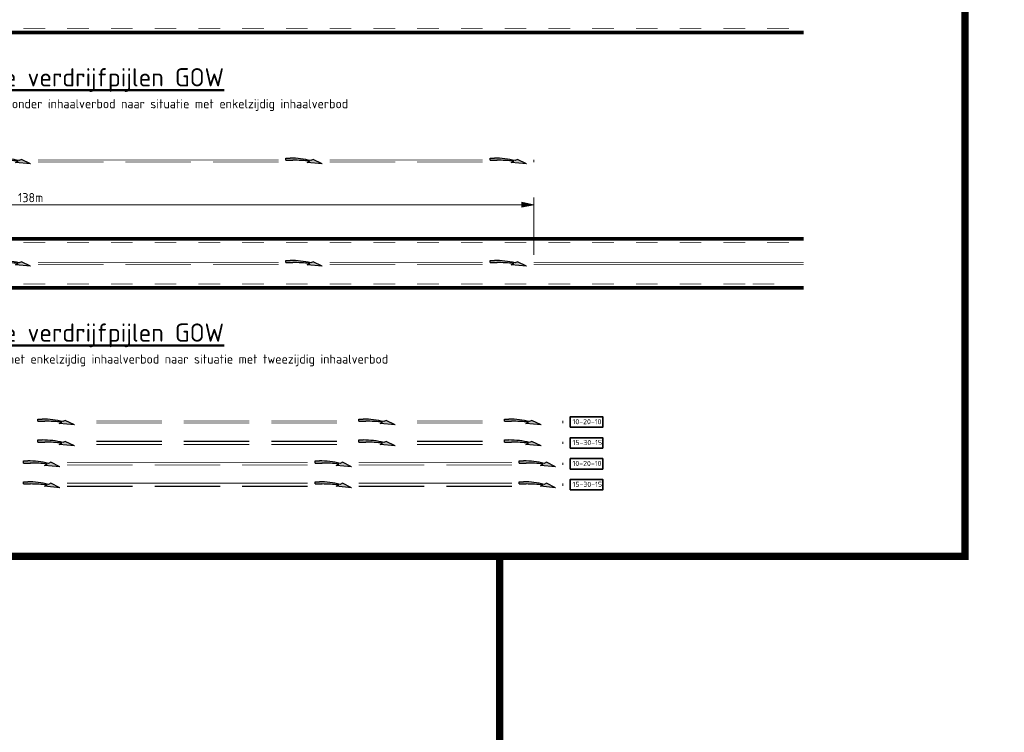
# Model space of a CAD drawing. Header units: metres. Extents: x -699 to 2316, y -1199 to 781.
# Tile 20 of 256: x 15 to 150, y -522 to -425. Entities that reach past the tile are written whole.
import ezdxf

# ---------------------------------------------------------------- set-up
doc = ezdxf.new("R2010")
doc.units = ezdxf.units.M
doc.header["$PDMODE"] = 1
for name, pattern in [('VW-1-1_STREEP', [2, 1, -1]), ('VW-3-3_STREEP', [6, 3, -3]), ('VW-9-3_STREEP', [12, 9, -3])]:
    doc.linetypes.add(name, pattern=pattern)
for name, color, linetype, lineweight in [('N-WA-VW-MARKERING_DYNAMISCH-G', 7, 'Continuous', 35), ('N-WA-VW-MARKERING_PIJL-S', 7, 'Continuous', 25), ('N-WE-VH-KANTVERHARDING-G', 210, 'Continuous', 35), ('N-WE-VW-MARKERING_LANGS_STREEP_33-G', 7, 'VW-3-3_STREEP', 13), ('N-WE-VW-MARKERING_LANGS_STREEP_93-G', 7, 'VW-9-3_STREEP', 13), ('N-WE-VW-MARKERING_LANGS_STREEP_DOORGETROKKEN_010-G', 7, 'Continuous', 13), ('N-WE-VW-MARKERING_LANGS_STREEP_DOORGETROKKEN_015-G', 7, 'Continuous', 13), ('X-XX-AL-M', 7, 'Continuous', 18), ('X-XX-AL-T25', 7, 'Continuous', 25), ('X-XX-AL-T35', 50, 'Continuous', 35), ('X-XX-AL-T50', 130, 'Continuous', 50)]:
    doc.layers.add(name, color=color, linetype=linetype, lineweight=lineweight)
doc.layers.add('X-XX-AL-HULPLIJN-G', color=7, linetype='Continuous', lineweight=18, plot=False)
doc.layers.add('X-XX-AL-TEKENBLAD_VIEWPORT-G', color=7, linetype='Continuous', lineweight=18, plot=False)
doc.styles.add('NLCS-ISO', font='NLCS-ISO.ttf')
doc.styles.add('NLCS-ISO Standaard', font='NLCS-ISO.ttf')
doc.dimstyles.new('NLCS-M500-T25-Pijl-A', dxfattribs={"dimtxt": 1.25, "dimasz": 0.9375, "dimexe": 1, "dimexo": 1, "dimgap": 0.35, "dimtad": 1, "dimlfac": -1, "dimzin": 0, "dimdsep": 46, "dimtxsty": 'NLCS-ISO Standaard', "dimblk": 'Pijl', "dimblk1": 'Pijl', "dimblk2": 'Pijl', "dimcen": 2.5, "dimdle": 2, "dimclrd": 256, "dimclre": 256, "dimclrt": 256, "dimadec": 0, "dimazin": 0, "dimtfac": 1, "dimtofl": 0, "dimtmove": 0, "dimatfit": 3, "dimldrblk": 'Pijl', "dimfxl": 1, "dimtolj": 1, "dimtzin": 0, "dimlwd": 18, "dimlwe": 18, "dimarcsym": 0})

# ---------------------------------------------------------------- blocks, each defined once
blk = doc.blocks.new('Pijl')
h = blk.add_hatch(color=256)
h.paths.add_polyline_path([(0, 0), (-1.75, 0.35), (-1.75, 0)])
h.paths.add_polyline_path([(-1.75, 0), (-1.75, -0.35), (0, 0)])
for p, q in [((-1.9, 0), (0, 0)), ((0, 0), (-1.75, 0.35)), ((-1.75, 0.35), (-1.75, -0.35)), ((0, 0), (-1.75, -0.35))]:
    blk.add_line(p, q)
blk = doc.blocks.new('*D291')
at = {"layer": 'Defpoints', "color": 0, "transparency": 16777216}
for p in [(85.91, -450.05), (-52.09, -457.68), (85.91, -457.93)]:
    blk.add_point(p, dxfattribs=at)
at = {"layer": 'X-XX-AL-M', "lineweight": 18, "transparency": 16777216}
for p, q in [((-52.09, -456.68), (-52.09, -449.05)), ((85.91, -456.93), (85.91, -449.05)), ((-51.15, -450.05), (84.97, -450.05))]:
    blk.add_line(p, q, dxfattribs=at)
at = {"layer": 'X-XX-AL-M', "lineweight": 18, "transparency": 16777216, "xscale": 0.9375, "yscale": 0.9375, "zscale": 0.9375, "rotation": 180}
blk.add_blockref('Pijl', (-52.09, -450.05), dxfattribs=at)
at = {"layer": 'X-XX-AL-M', "lineweight": 18, "transparency": 16777216, "xscale": 0.9375, "yscale": 0.9375, "zscale": 0.9375}
blk.add_blockref('Pijl', (85.91, -450.05), dxfattribs=at)
at = {"layer": 'X-XX-AL-M', "transparency": 16777216, "insert": (16.91, -449.08), "char_height": 1.25, "attachment_point": 5, "style": 'NLCS-ISO Standaard'}
blk.add_mtext('\\A1;138m', dxfattribs=at)
blk = doc.blocks.new('N-SVW-MARKERING_PIJL_VERDRIJF_RE_5.0')
h = blk.add_hatch(color=256)
h.paths.add_polyline_path([(5, -0.66), (2.92, -0.46), (3.27, -0.28, 0.004791), (2.89, -0.24), (4.15, -0.24)])
h.paths.add_polyline_path([(3.43, -0.2), (3.75, -0.04), (4.15, -0.24), (2.89, -0.24, 0.024122), (0.96, -0.15), (0, -0.15), (0, 0.15), (0.6, 0.15, -0.062013)])
for p, q in [((0, 0.15), (0.6, 0.15)), ((0, -0.15), (0, 0.15)), ((0, -0.15), (0.96, -0.15)), ((2.92, -0.46), (3.27, -0.28)), ((5, -0.66), (2.92, -0.46)), ((3.75, -0.04), (3.43, -0.2)), ((5, -0.66), (3.75, -0.04))]:
    blk.add_line(p, q)
for centre, radius, start, end in [((0.61, -11.39), 11.54, 75.8527, 90.0468), ((0.99, -20.17), 20.02, 83.4664, 90.0916)]:
    blk.add_arc(centre, radius, start, end)
blk = doc.blocks.new('GOW-102010-Vallendepijlen(1)')
at = {"layer": 'N-WE-VW-MARKERING_LANGS_STREEP_93-G', "linetype": 'Continuous', "const_width": 0.1}
for points in [[(-64, 0.15), (-55, 0.15)], [(-52, 0.15), (-43, 0.15)], [(-40, 0.15), (-31, 0.15)], [(-20, 0.15), (-11, 0.15)], [(-55, -0.15), (-64, -0.15)], [(-43, -0.15), (-52, -0.15)], [(-31, -0.15), (-40, -0.15)], [(-11, -0.15), (-20, -0.15)]]:
    blk.add_lwpolyline(points, dxfattribs=at)
at = {"layer": 'X-XX-AL-HULPLIJN-G'}
blk.add_line((0, 0.15), (0, -0.15), dxfattribs=at)
at = {"layer": 'N-WA-VW-MARKERING_PIJL-S'}
for p in [(-72, 0.25), (-28, 0.25), (-8, 0.25)]:
    blk.add_blockref('N-SVW-MARKERING_PIJL_VERDRIJF_RE_5.0', p, dxfattribs=at)
blk = doc.blocks.new('GOW-102010-Vallendepijlen(2)')
at = {"layer": 'N-WE-VW-MARKERING_LANGS_STREEP_93-G', "linetype": 'Continuous', "const_width": 0.1}
for points in [[(-59, -0.15), (-68, -0.15)], [(-47, -0.15), (-56, -0.15)], [(-35, -0.15), (-44, -0.15)], [(-19, -0.15), (-28, -0.15)], [(-7, -0.15), (-16, -0.15)]]:
    blk.add_lwpolyline(points, dxfattribs=at)
at = {"layer": 'N-WE-VW-MARKERING_LANGS_STREEP_DOORGETROKKEN_010-G', "linetype": 'Continuous', "const_width": 0.1}
for points in [[(-68, 0.15), (-35, 0.15)], [(-28, 0.15), (-7, 0.15)]]:
    blk.add_lwpolyline(points, dxfattribs=at)
at = {"layer": 'X-XX-AL-HULPLIJN-G'}
blk.add_line((0, 0.15), (0, -0.15), dxfattribs=at)
at = {"layer": 'N-WA-VW-MARKERING_PIJL-S'}
for p in [(-74, 0.25), (-34, 0.25), (-6, 0.25)]:
    blk.add_blockref('N-SVW-MARKERING_PIJL_VERDRIJF_RE_5.0', p, dxfattribs=at)
blk = doc.blocks.new('GOW-153015-Vallendepijlen')
at = {"layer": 'N-WE-VW-MARKERING_LANGS_STREEP_93-G', "linetype": 'Continuous', "const_width": 0.15}
for points in [[(-64, 0.22), (-55, 0.22)], [(-52, 0.22), (-43, 0.22)], [(-40, 0.22), (-31, 0.22)], [(-20, 0.22), (-11, 0.22)], [(-55, -0.22), (-64, -0.22)], [(-43, -0.22), (-52, -0.22)], [(-31, -0.22), (-40, -0.22)], [(-11, -0.22), (-20, -0.22)]]:
    blk.add_lwpolyline(points, dxfattribs=at)
at = {"layer": 'X-XX-AL-HULPLIJN-G'}
blk.add_line((0, 0.15), (0, -0.15), dxfattribs=at)
at = {"layer": 'N-WA-VW-MARKERING_PIJL-S'}
for p in [(-72, 0.25), (-28, 0.25), (-8, 0.25)]:
    blk.add_blockref('N-SVW-MARKERING_PIJL_VERDRIJF_RE_5.0', p, dxfattribs=at)
blk = doc.blocks.new('GOW-153015-Vallendepijlen(2)')
at = {"layer": 'N-WE-VW-MARKERING_LANGS_STREEP_93-G', "linetype": 'Continuous', "const_width": 0.15}
for points in [[(-59, -0.22), (-68, -0.22)], [(-47, -0.22), (-56, -0.22)], [(-35, -0.22), (-44, -0.22)], [(-19, -0.22), (-28, -0.22)], [(-7, -0.22), (-16, -0.22)]]:
    blk.add_lwpolyline(points, dxfattribs=at)
at = {"layer": 'N-WE-VW-MARKERING_LANGS_STREEP_DOORGETROKKEN_015-G', "linetype": 'Continuous', "const_width": 0.15}
for points in [[(-68, 0.22), (-35, 0.22)], [(-28, 0.22), (-7, 0.22)]]:
    blk.add_lwpolyline(points, dxfattribs=at)
at = {"layer": 'X-XX-AL-HULPLIJN-G'}
blk.add_line((0, 0.15), (0, -0.15), dxfattribs=at)
at = {"layer": 'N-WA-VW-MARKERING_PIJL-S'}
for p in [(-74, 0.25), (-34, 0.25), (-6, 0.25)]:
    blk.add_blockref('N-SVW-MARKERING_PIJL_VERDRIJF_RE_5.0', p, dxfattribs=at)

msp = doc.modelspace()

# ---------------------------------------------------------------- linework, layer by layer
at = {"layer": 'N-WA-VW-MARKERING_DYNAMISCH-G', "color": 251, "linetype": 'VW-1-1_STREEP', "ltscale": 0.85, "const_width": 0.35}
for points in [[(122.9076, -426.3589), (-86.0936, -426.3589)], [(-86.0936, -454.8089), (122.9076, -454.8089)], [(122.9076, -461.3589), (-86.0936, -461.3589)]]:
    msp.add_lwpolyline(points, dxfattribs=at)
at = {"layer": 'N-WE-VH-KANTVERHARDING-G'}
for p, q in [((122.9076, -426.5839), (-86.0936, -426.5839)), ((-86.0936, -454.5839), (122.9076, -454.5839)), ((122.9076, -461.5839), (-86.0936, -461.5839))]:
    msp.add_line(p, q, dxfattribs=at)
at = {"layer": 'N-WE-VW-MARKERING_LANGS_STREEP_33-G', "linetype": 'Continuous', "const_width": 0.1}
for points in [[(18.9079, -425.9339), (15.9079, -425.9339)], [(24.9079, -425.9339), (21.9079, -425.9339)], [(24.9079, -425.9339), (21.9079, -425.9339)], [(30.9079, -425.9339), (27.9079, -425.9339)], [(36.9079, -425.9339), (33.9079, -425.9339)], [(42.9079, -425.9339), (39.9079, -425.9339)], [(48.9079, -425.9339), (45.9079, -425.9339)], [(54.9079, -425.9339), (51.9079, -425.9339)], [(60.9079, -425.9339), (57.9079, -425.9339)], [(66.9079, -425.9339), (63.9079, -425.9339)], [(72.9079, -425.9339), (69.9079, -425.9339)], [(78.9079, -425.9339), (75.9079, -425.9339)], [(84.9079, -425.9339), (81.9079, -425.9339)], [(90.9079, -425.9339), (87.9079, -425.9339)], [(96.9079, -425.9339), (93.9079, -425.9339)], [(102.9079, -425.9339), (99.9079, -425.9339)], [(108.9079, -425.9339), (105.9079, -425.9339)], [(114.9079, -425.9339), (111.9079, -425.9339)], [(120.9079, -425.9339), (117.9079, -425.9339)], [(15.9076, -455.2339), (18.9076, -455.2339)], [(21.9076, -455.2339), (24.9076, -455.2339)], [(21.9076, -455.2339), (24.9076, -455.2339)], [(27.9076, -455.2339), (30.9076, -455.2339)], [(33.9076, -455.2339), (36.9076, -455.2339)], [(39.9076, -455.2339), (42.9076, -455.2339)], [(45.9076, -455.2339), (48.9076, -455.2339)], [(51.9076, -455.2339), (54.9076, -455.2339)], [(57.9076, -455.2339), (60.9076, -455.2339)], [(63.9076, -455.2339), (66.9076, -455.2339)], [(69.9076, -455.2339), (72.9076, -455.2339)], [(75.9076, -455.2339), (78.9076, -455.2339)], [(81.9076, -455.2339), (84.9076, -455.2339)], [(87.9076, -455.2339), (90.9076, -455.2339)], [(93.9076, -455.2339), (96.9076, -455.2339)], [(99.9076, -455.2339), (102.9076, -455.2339)], [(105.9076, -455.2339), (108.9076, -455.2339)], [(111.9076, -455.2339), (114.9076, -455.2339)], [(117.9076, -455.2339), (120.9076, -455.2339)], [(18.9079, -460.9339), (15.9079, -460.9339)], [(24.9079, -460.9339), (21.9079, -460.9339)], [(24.9079, -460.9339), (21.9079, -460.9339)], [(30.9079, -460.9339), (27.9079, -460.9339)], [(36.9079, -460.9339), (33.9079, -460.9339)], [(42.9079, -460.9339), (39.9079, -460.9339)], [(48.9079, -460.9339), (45.9079, -460.9339)], [(54.9079, -460.9339), (51.9079, -460.9339)], [(60.9079, -460.9339), (57.9079, -460.9339)], [(66.9079, -460.9339), (63.9079, -460.9339)], [(72.9079, -460.9339), (69.9079, -460.9339)], [(78.9079, -460.9339), (75.9079, -460.9339)], [(84.9079, -460.9339), (81.9079, -460.9339)], [(90.9079, -460.9339), (87.9079, -460.9339)], [(96.9076, -460.9339), (93.9076, -460.9339)], [(102.9076, -460.9339), (99.9076, -460.9339)], [(108.9076, -460.9339), (105.9076, -460.9339)], [(114.9076, -460.9339), (111.9076, -460.9339)], [(118.9079, -460.9339), (115.9079, -460.9339)]]:
    msp.add_lwpolyline(points, dxfattribs=at)
at = {"layer": 'N-WE-VW-MARKERING_LANGS_STREEP_93-G', "linetype": 'Continuous', "const_width": 0.1}
for points in [[(26.9077, -458.2339), (17.9077, -458.2339)], [(38.9077, -458.2339), (29.9077, -458.2339)], [(50.9077, -458.2339), (41.9077, -458.2339)], [(66.9078, -458.2339), (57.9078, -458.2339)], [(78.9078, -458.2339), (69.9078, -458.2339)]]:
    msp.add_lwpolyline(points, dxfattribs=at)
at = {"layer": 'N-WE-VW-MARKERING_LANGS_STREEP_DOORGETROKKEN_010-G', "linetype": 'Continuous', "const_width": 0.1}
for points in [[(17.9075, -457.9339), (50.9075, -457.9339)], [(57.9075, -457.9339), (78.9075, -457.9339)], [(122.9073, -457.9339), (85.9076, -457.9339)], [(122.9076, -458.2339), (85.9079, -458.2339)]]:
    msp.add_lwpolyline(points, dxfattribs=at)
at = {"layer": 'X-XX-AL-T35'}
for points in [[(90.9076, -480.5521), (95.359, -480.5521), (95.359, -479.119), (90.9076, -479.119)], [(90.9076, -483.4182), (95.359, -483.4182), (95.359, -481.9851), (90.9076, -481.9851)], [(90.9076, -486.2843), (95.359, -486.2843), (95.359, -484.8512), (90.9076, -484.8512)], [(90.9076, -489.1503), (95.359, -489.1503), (95.359, -487.7173), (90.9076, -487.7173)]]:
    msp.add_lwpolyline(points, close=True, dxfattribs=at)
at = {"layer": 'X-XX-AL-TEKENBLAD_VIEWPORT-G', "color": 3, "const_width": 1}
for points in [[(145.0674, -153.1638), (145.0674, -498.2344), (-190.5714, -498.2344), (-390.5714, -498.2344), (-390.5714, -398.2344), (-190.5714, -398.2344)], [(145.0674, -323.3944), (368.9828, -323.3944), (368.9828, -711.1164), (81.2243, -711.1164), (81.2243, -498.2344)]]:
    msp.add_lwpolyline(points, dxfattribs=at)

# ---------------------------------------------------------------- block references
for name, p in [('GOW-102010-Vallendepijlen(2)', (85.9076, -444.0533)), ('GOW-102010-Vallendepijlen(1)', (89.9076, -479.8356)), ('GOW-153015-Vallendepijlen', (89.9076, -482.7016)), ('GOW-102010-Vallendepijlen(2)', (89.9076, -485.5677)), ('GOW-153015-Vallendepijlen(2)', (89.9076, -488.4338))]:
    msp.add_blockref(name, p)
at = {"layer": 'N-WA-VW-MARKERING_PIJL-S'}
for p in [(11.9086, -457.8289), (51.9086, -457.8289), (79.9086, -457.8289)]:
    msp.add_blockref('N-SVW-MARKERING_PIJL_VERDRIJF_RE_5.0', p, dxfattribs=at)

# ---------------------------------------------------------------- texts
at = {"layer": 'X-XX-AL-T25', "style": 'NLCS-ISO'}
for s, p in [('voor situatie zonder inhaalverbod naar situatie met enkelzijdig inhaalverbod', (3.407, -436.8305)), ('voor situatie met enkelzijdig inhaalverbod naar situatie met tweezijdig inhaalverbod', (3.407, -471.8305))]:
    msp.add_text(s, height=1.25, dxfattribs=at).set_placement(p)
at = {"layer": 'X-XX-AL-T35', "style": 'NLCS-ISO'}
for s, p in [('10-20-10', (91.2268, -480.1387)), ('15-30-15', (91.2268, -483.0048)), ('10-20-10', (91.2268, -485.8709)), ('15-30-15', (91.2268, -488.737))]:
    msp.add_text(s, height=0.7, dxfattribs=at).set_placement(p)
at = {"layer": 'X-XX-AL-T50', "style": 'NLCS-ISO'}
for p in [(3.407, -433.8305), (3.407, -468.8305)]:
    msp.add_text('%%UPrincipe verdrijfpijlen GOW', height=2.5, dxfattribs=at).set_placement(p)

# ---------------------------------------------------------------- dimensions: what is measured, and where the dimension line sits
at = {"layer": 'X-XX-AL-M'}
dim = msp.add_linear_dim(base=(85.9076, -450.0533), p1=(-52.0924, -457.6789), p2=(85.9076, -457.9339), text='138m', dimstyle='NLCS-M500-T25-Pijl-A', dxfattribs=at)
dim.commit()
dim.dimension.update_dxf_attribs({"geometry": '*D291', "text_midpoint": (16.9076, -449.0783)})

doc.saveas('drawing.dxf')
